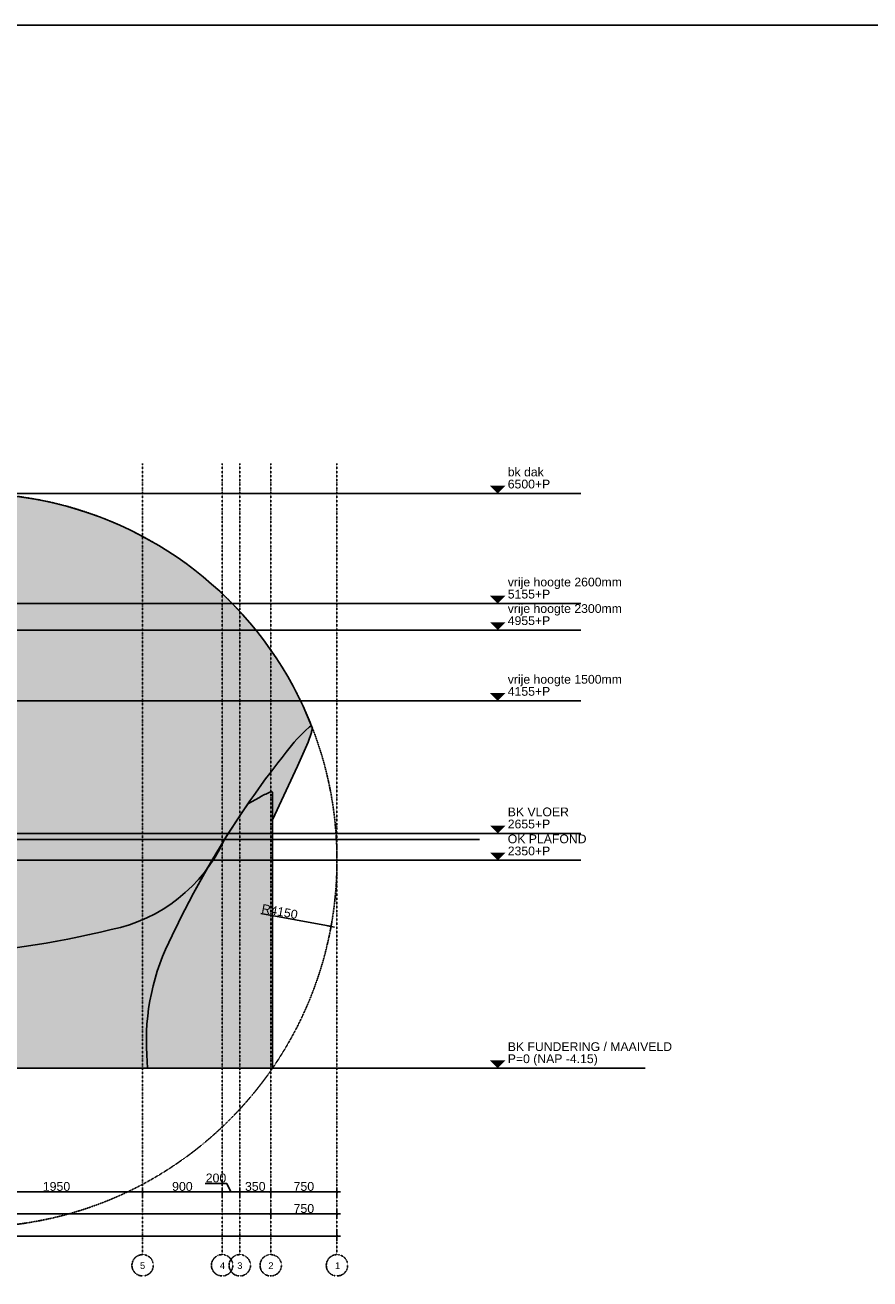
# Model space of a CAD drawing. Header units: metres. Extents: x 135527 to 1530300, y -118103 to -69281.
# Tile 65 of 88: x 190724 to 200288, y -84720 to -70538. Entities that reach past the tile are written whole.
import ezdxf
from ezdxf.enums import TextEntityAlignment as Align

# ---------------------------------------------------------------- set-up
doc = ezdxf.new("R2010")
doc.units = ezdxf.units.M
doc.header["$LTSCALE"] = 0.1
doc.header["$PDMODE"] = 35
for name, pattern in [('DASHDOT', [1, 0.5, -0.25, 0, -0.25]), ('DASHDOT2', [12.7, 6.35, -3.175, 0, -3.175]), ('HIDDEN', [0.375, 0.25, -0.125]), ('HIDDEN2', [4.762499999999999, 3.175, -1.5875])]:
    doc.linetypes.add(name, pattern=pattern)
doc.layers.get('DEFPOINTS').update_dxf_attribs({"color": 6})
for name, color, linetype in [('_01-STRAMIENEN', 8, 'DASHDOT2'), ('_02-SECTION', 2, 'Continuous'), ('_02-section-thick', 3, 'Continuous'), ('_02Buitenwanden', 2, 'Continuous'), ('_02Constructie', 2, 'Continuous'), ('_03-PROJECTION', 1, 'Continuous'), ('_04-HIDDEN', 7, 'HIDDEN2'), ('_06-DIMENSIONS', 7, 'Continuous'), ('_07-SYMBOLS', 8, 'Continuous'), ('_11-BLOCKS', 7, 'Continuous')]:
    doc.layers.add(name, color=color, linetype=linetype)
doc.layers.add('_01Hulplijnen', color=6, linetype='Continuous', plot=False)
for name, color, linetype, true_color in [('_09_afdruiprand', 7, 'Continuous', 0xd49d1c), ('_09_hatch_kleur', 7, 'Continuous', 0x87ded1), ('_09_hatch_zand_donker', 7, 'Continuous', 0xf2d89c), ('_09_hatch_zand_licht', 7, 'Continuous', 0xf4e799)]:
    doc.layers.add(name, color=color, linetype=linetype, true_color=true_color)
doc.styles.add('NIOstandard', font='arial.ttf')
doc.dimstyles.new('NIO-50-KLEIN', dxfattribs={"dimtxt": 100, "dimasz": 10, "dimexe": 2, "dimexo": 5, "dimgap": 10, "dimtad": 1, "dimdec": 0, "dimzin": 0, "dimdsep": 46, "dimtxsty": 'NIOstandard', "dimblk1": 'MAATSTR', "dimblk2": 'MAATSTR', "dimsah": 1, "dimcen": 0, "dimdle": 1.5, "dimse1": 1, "dimse2": 1, "dimclrd": 7, "dimclre": 256, "dimclrt": 256, "dimazin": 0, "dimtfac": 1, "dimtdec": 0, "dimtofl": 0, "dimtmove": 1, "dimatfit": 2, "dimldrblk": 'MAATSTR', "dimfxl": 1, "dimtvp": 1, "dimtolj": 1, "dimtzin": 0, "dimarcsym": 0})

# ---------------------------------------------------------------- blocks, each defined once
blk = doc.blocks.new('refpoint')
at = {"layer": '_01Hulplijnen'}
for p, q in [((1.746229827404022e-10, 307.3132274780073), (-1.746229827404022e-10, -307.3132274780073)), ((307.3132274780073, -1.455191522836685e-10), (-307.3132274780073, 1.455191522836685e-10))]:
    blk.add_line(p, q, dxfattribs=at)
blk.add_circle((0, 0), 307.3132274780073, dxfattribs=at)
blk = doc.blocks.new('MAATSTR')
at = {"linetype": 'Continuous'}
for p, q in [((-4.166666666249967, 0), (4.166666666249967, 0)), ((0, 4.999999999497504), (0, -4.999999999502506))]:
    blk.add_line(p, q, dxfattribs=at)
at = {"linetype": 'Continuous', "const_width": 1.5}
blk.add_lwpolyline([(-0.75, 0, 1), (0.75, 0, 1)], format="xyb", close=True, dxfattribs=at)
blk = doc.blocks.new('*D253')
at = {"layer": '_06-DIMENSIONS', "color": 7, "lineweight": -2, "transparency": 16777216}
blk.add_line((3286.885496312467, 2113.923058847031), (4072.169058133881, 1969.995520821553), dxfattribs=at)
at = {"layer": 'DEFPOINTS', "color": 0, "transparency": 16777216}
for p in [(9.91214781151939e-05, 2716.346624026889), (4082.005215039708, 1968.192740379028)]:
    blk.add_point(p, dxfattribs=at)
at = {"layer": '_06-DIMENSIONS', "color": 7, "lineweight": -2, "transparency": 16777216, "xscale": 10, "yscale": 10, "zscale": 10, "rotation": 349.6140444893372}
blk.add_blockref('MAATSTR', (4082.005215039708, 1968.192740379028), dxfattribs=at)
at = {"layer": '_06-DIMENSIONS', "transparency": 16777216, "insert": (3501.499892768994, 2136.662666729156), "char_height": 100, "attachment_point": 5, "rotation": 349.6140444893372, "style": 'NIOstandard'}
blk.add_mtext('\\A1;R4150', dxfattribs=at)
blk = doc.blocks.new('*D254')
at = {"layer": '_06-DIMENSIONS', "color": 7, "lineweight": -2, "transparency": 16777216}
blk.add_line((-4140.000000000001, -1283.653375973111), (-3409.999906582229, -1283.653375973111), dxfattribs=at)
at = {"layer": 'DEFPOINTS', "color": 0, "transparency": 16777216}
for p in [(-4150, 7203.805705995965), (-3399.999906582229, 7203.805695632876), (-3399.999906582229, -1283.653375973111)]:
    blk.add_point(p, dxfattribs=at)
at = {"layer": '_06-DIMENSIONS', "color": 7, "lineweight": -2, "transparency": 16777216, "xscale": 10, "yscale": 10, "zscale": 10, "rotation": 180}
blk.add_blockref('MAATSTR', (-4150.000000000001, -1283.653375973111), dxfattribs=at)
at = {"layer": '_06-DIMENSIONS', "color": 7, "lineweight": -2, "transparency": 16777216, "xscale": 10, "yscale": 10, "zscale": 10}
blk.add_blockref('MAATSTR', (-3399.999906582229, -1283.653375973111), dxfattribs=at)
at = {"layer": '_06-DIMENSIONS', "transparency": 16777216, "insert": (-3774.999953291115, -1222.596077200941), "char_height": 100, "attachment_point": 5, "style": 'NIOstandard'}
blk.add_mtext('\\A1;750', dxfattribs=at)
blk = doc.blocks.new('*D255')
at = {"layer": '_06-DIMENSIONS', "color": 7, "lineweight": -2, "transparency": 16777216}
blk.add_line((-3389.999906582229, -1283.653375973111), (3389.999974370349, -1283.653375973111), dxfattribs=at)
at = {"layer": 'DEFPOINTS', "color": 0, "transparency": 16777216}
for p in [(-3399.999906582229, 7203.805695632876), (3399.999974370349, -1283.653375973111), (3399.999974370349, -1321.423686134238)]:
    blk.add_point(p, dxfattribs=at)
at = {"layer": '_06-DIMENSIONS', "color": 7, "lineweight": -2, "transparency": 16777216, "xscale": 10, "yscale": 10, "zscale": 10, "rotation": 180}
blk.add_blockref('MAATSTR', (-3399.999906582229, -1283.653375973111), dxfattribs=at)
at = {"layer": '_06-DIMENSIONS', "color": 7, "lineweight": -2, "transparency": 16777216, "xscale": 10, "yscale": 10, "zscale": 10}
blk.add_blockref('MAATSTR', (3399.999974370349, -1283.653375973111), dxfattribs=at)
at = {"layer": '_06-DIMENSIONS', "transparency": 16777216, "insert": (3.389405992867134e-05, -1222.596077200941), "char_height": 100, "attachment_point": 5, "style": 'NIOstandard'}
blk.add_mtext('\\A1;6800', dxfattribs=at)
blk = doc.blocks.new('*D256')
at = {"layer": '_06-DIMENSIONS', "color": 7, "lineweight": -2, "transparency": 16777216}
blk.add_line((3409.999974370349, -1283.653375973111), (4140, -1283.653375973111), dxfattribs=at)
at = {"layer": 'DEFPOINTS', "color": 0, "transparency": 16777216}
for p in [(3399.999974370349, -1321.423686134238), (4150, -1283.653375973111), (4150, -1321.423686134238)]:
    blk.add_point(p, dxfattribs=at)
at = {"layer": '_06-DIMENSIONS', "color": 7, "lineweight": -2, "transparency": 16777216, "xscale": 10, "yscale": 10, "zscale": 10, "rotation": 180}
blk.add_blockref('MAATSTR', (3399.999974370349, -1283.653375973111), dxfattribs=at)
at = {"layer": '_06-DIMENSIONS', "color": 7, "lineweight": -2, "transparency": 16777216, "xscale": 10, "yscale": 10, "zscale": 10}
blk.add_blockref('MAATSTR', (4150, -1283.653375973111), dxfattribs=at)
at = {"layer": '_06-DIMENSIONS', "transparency": 16777216, "insert": (3774.999987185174, -1222.596077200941), "char_height": 100, "attachment_point": 5, "style": 'NIOstandard'}
blk.add_mtext('\\A1;750', dxfattribs=at)
blk = doc.blocks.new('*D257')
at = {"layer": '_06-DIMENSIONS', "color": 7, "lineweight": -2, "transparency": 16777216}
blk.add_line((-4140, -1033.653375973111), (-3410.000023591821, -1033.653375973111), dxfattribs=at)
at = {"layer": 'DEFPOINTS', "color": 0, "transparency": 16777216}
for p in [(-3400.000023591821, -1033.653375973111), (-3400.000023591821, -1539.896015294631), (-4150, -1743.344087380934)]:
    blk.add_point(p, dxfattribs=at)
at = {"layer": '_06-DIMENSIONS', "color": 7, "lineweight": -2, "transparency": 16777216, "xscale": 10, "yscale": 10, "zscale": 10, "rotation": 180}
blk.add_blockref('MAATSTR', (-4150, -1033.653375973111), dxfattribs=at)
at = {"layer": '_06-DIMENSIONS', "color": 7, "lineweight": -2, "transparency": 16777216, "xscale": 10, "yscale": 10, "zscale": 10}
blk.add_blockref('MAATSTR', (-3400.000023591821, -1033.653375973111), dxfattribs=at)
at = {"layer": '_06-DIMENSIONS', "transparency": 16777216, "insert": (-3775.000011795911, -972.5960772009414), "char_height": 100, "attachment_point": 5, "style": 'NIOstandard'}
blk.add_mtext('\\A1;750', dxfattribs=at)
blk = doc.blocks.new('*D258')
at = {"layer": '_06-DIMENSIONS', "color": 7, "lineweight": -2, "transparency": 16777216}
for p, q in [((-3329.312853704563, -960.9610050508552), (-3569.844913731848, -960.9610050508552)), ((-3225.000069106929, -1033.653375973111), (-3329.312853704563, -960.9610050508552)), ((-3390.000023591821, -1033.653375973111), (-3060.000114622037, -1033.653375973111))]:
    blk.add_line(p, q, dxfattribs=at)
at = {"layer": 'DEFPOINTS', "color": 0, "transparency": 16777216}
for p in [(-3050.000114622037, -1033.653375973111), (-3050.000114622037, -1283.653375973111), (-3400.000023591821, -1539.896015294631)]:
    blk.add_point(p, dxfattribs=at)
at = {"layer": '_06-DIMENSIONS', "color": 7, "lineweight": -2, "transparency": 16777216, "xscale": 10, "yscale": 10, "zscale": 10, "rotation": 180}
blk.add_blockref('MAATSTR', (-3400.000023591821, -1033.653375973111), dxfattribs=at)
at = {"layer": '_06-DIMENSIONS', "color": 7, "lineweight": -2, "transparency": 16777216, "xscale": 10, "yscale": 10, "zscale": 10}
blk.add_blockref('MAATSTR', (-3050.000114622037, -1033.653375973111), dxfattribs=at)
at = {"layer": '_06-DIMENSIONS', "transparency": 16777216, "insert": (-3449.578883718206, -899.8695998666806), "char_height": 100, "attachment_point": 5, "style": 'NIOstandard'}
blk.add_mtext('\\A1;350', dxfattribs=at)
blk = doc.blocks.new('*D244')
at = {"layer": '_06-DIMENSIONS', "color": 7, "lineweight": -2, "transparency": 16777216}
blk.add_line((-1940, -1033.653375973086), (-9.99996610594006, -1033.653375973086), dxfattribs=at)
at = {"layer": 'DEFPOINTS', "color": 0, "transparency": 16777216}
for p in [(3.389405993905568e-05, -1033.653375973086), (3.389405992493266e-05, -1264.299855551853), (-1950, -1283.653375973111)]:
    blk.add_point(p, dxfattribs=at)
at = {"layer": '_06-DIMENSIONS', "color": 7, "lineweight": -2, "transparency": 16777216, "xscale": 10, "yscale": 10, "zscale": 10, "rotation": 180}
blk.add_blockref('MAATSTR', (-1950, -1033.653375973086), dxfattribs=at)
at = {"layer": '_06-DIMENSIONS', "color": 7, "lineweight": -2, "transparency": 16777216, "xscale": 10, "yscale": 10, "zscale": 10}
blk.add_blockref('MAATSTR', (3.389405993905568e-05, -1033.653375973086), dxfattribs=at)
at = {"layer": '_06-DIMENSIONS', "transparency": 16777216, "insert": (-974.9999830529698, -972.5960772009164), "char_height": 100, "attachment_point": 5, "style": 'NIOstandard'}
blk.add_mtext('\\A1;1950', dxfattribs=at)
blk = doc.blocks.new('*D245')
at = {"layer": '_06-DIMENSIONS', "color": 7, "lineweight": -2, "transparency": 16777216}
blk.add_line((10.00003389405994, -1033.653375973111), (1940, -1033.653375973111), dxfattribs=at)
at = {"layer": 'DEFPOINTS', "color": 0, "transparency": 16777216}
for p in [(1950, -1033.653375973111), (3.389405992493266e-05, -1264.299855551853), (1950, -1283.653375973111)]:
    blk.add_point(p, dxfattribs=at)
at = {"layer": '_06-DIMENSIONS', "color": 7, "lineweight": -2, "transparency": 16777216, "xscale": 10, "yscale": 10, "zscale": 10, "rotation": 180}
blk.add_blockref('MAATSTR', (3.389405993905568e-05, -1033.653375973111), dxfattribs=at)
at = {"layer": '_06-DIMENSIONS', "color": 7, "lineweight": -2, "transparency": 16777216, "xscale": 10, "yscale": 10, "zscale": 10}
blk.add_blockref('MAATSTR', (1950, -1033.653375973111), dxfattribs=at)
at = {"layer": '_06-DIMENSIONS', "transparency": 16777216, "insert": (975.0000169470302, -972.5960772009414), "char_height": 100, "attachment_point": 5, "style": 'NIOstandard'}
blk.add_mtext('\\A1;1950', dxfattribs=at)
blk = doc.blocks.new('*D247')
at = {"layer": '_06-DIMENSIONS', "color": 7, "lineweight": -2, "transparency": 16777216}
blk.add_line((3060, -1033.653375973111), (3389.999974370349, -1033.653375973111), dxfattribs=at)
at = {"layer": 'DEFPOINTS', "color": 0, "transparency": 16777216}
for p in [(3399.999974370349, -1033.653375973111), (3399.999974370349, -1276.153375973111), (3050, -1283.653375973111)]:
    blk.add_point(p, dxfattribs=at)
at = {"layer": '_06-DIMENSIONS', "color": 7, "lineweight": -2, "transparency": 16777216, "xscale": 10, "yscale": 10, "zscale": 10, "rotation": 180}
blk.add_blockref('MAATSTR', (3050, -1033.653375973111), dxfattribs=at)
at = {"layer": '_06-DIMENSIONS', "color": 7, "lineweight": -2, "transparency": 16777216, "xscale": 10, "yscale": 10, "zscale": 10}
blk.add_blockref('MAATSTR', (3399.999974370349, -1033.653375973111), dxfattribs=at)
at = {"layer": '_06-DIMENSIONS', "transparency": 16777216, "insert": (3224.999987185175, -972.5619707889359), "char_height": 100, "attachment_point": 5, "style": 'NIOstandard'}
blk.add_mtext('\\A1;350', dxfattribs=at)
blk = doc.blocks.new('*D248')
at = {"layer": '_06-DIMENSIONS', "color": 7, "lineweight": -2, "transparency": 16777216}
blk.add_line((3409.999974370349, -1033.653375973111), (4140, -1033.653375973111), dxfattribs=at)
at = {"layer": 'DEFPOINTS', "color": 0, "transparency": 16777216}
for p in [(4150, -1033.653375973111), (3399.999974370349, -1214.299855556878), (4150, -1214.299855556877)]:
    blk.add_point(p, dxfattribs=at)
at = {"layer": '_06-DIMENSIONS', "color": 7, "lineweight": -2, "transparency": 16777216, "xscale": 10, "yscale": 10, "zscale": 10, "rotation": 180}
blk.add_blockref('MAATSTR', (3399.999974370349, -1033.653375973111), dxfattribs=at)
at = {"layer": '_06-DIMENSIONS', "color": 7, "lineweight": -2, "transparency": 16777216, "xscale": 10, "yscale": 10, "zscale": 10}
blk.add_blockref('MAATSTR', (4150, -1033.653375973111), dxfattribs=at)
at = {"layer": '_06-DIMENSIONS', "transparency": 16777216, "insert": (3774.999987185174, -972.5960772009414), "char_height": 100, "attachment_point": 5, "style": 'NIOstandard'}
blk.add_mtext('\\A1;750', dxfattribs=at)
blk = doc.blocks.new('as')
at = {"layer": '_01-STRAMIENEN', "ltscale": 0.4}
blk.add_circle((0, 1208.56689530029), 1208.566895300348, dxfattribs=at)
at = {"layer": '_01-STRAMIENEN', "ltscale": 0.4, "style": 'NIOstandard'}
blk.add_attdef('R01', text='', height=749.9999999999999, dxfattribs=at).set_placement((0, 800.6258822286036), align=Align.CENTER)
blk = doc.blocks.new('*D249')
at = {"layer": '_06-DIMENSIONS', "color": 7, "lineweight": -2, "transparency": 16777216}
blk.add_line((1960, -1033.653375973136), (2840.000000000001, -1033.653375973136), dxfattribs=at)
at = {"layer": 'DEFPOINTS', "color": 0, "transparency": 16777216}
for p in [(2850.000000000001, -1033.653375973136), (1950, -1283.653375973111), (2850.000000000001, -1283.653375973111)]:
    blk.add_point(p, dxfattribs=at)
at = {"layer": '_06-DIMENSIONS', "color": 7, "lineweight": -2, "transparency": 16777216, "xscale": 10, "yscale": 10, "zscale": 10, "rotation": 180}
blk.add_blockref('MAATSTR', (1950, -1033.653375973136), dxfattribs=at)
at = {"layer": '_06-DIMENSIONS', "color": 7, "lineweight": -2, "transparency": 16777216, "xscale": 10, "yscale": 10, "zscale": 10}
blk.add_blockref('MAATSTR', (2850.000000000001, -1033.653375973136), dxfattribs=at)
at = {"layer": '_06-DIMENSIONS', "transparency": 16777216, "insert": (2400.000000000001, -972.5960772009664), "char_height": 100, "attachment_point": 5, "style": 'NIOstandard'}
blk.add_mtext('\\A1;900', dxfattribs=at)
blk = doc.blocks.new('*D250')
at = {"layer": '_06-DIMENSIONS', "color": 7, "lineweight": -2, "transparency": 16777216}
for p, q in [((2901.672233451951, -938.2595543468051), (2659.366640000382, -938.2595543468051)), ((2950.000000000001, -1033.653375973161), (2901.672233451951, -938.2595543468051)), ((2860.000000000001, -1033.653375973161), (3040, -1033.653375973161))]:
    blk.add_line(p, q, dxfattribs=at)
at = {"layer": 'DEFPOINTS', "color": 0, "transparency": 16777216}
for p in [(3050, -1033.653375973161), (2850.000000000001, -1283.653375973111), (3050, -1283.653375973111)]:
    blk.add_point(p, dxfattribs=at)
at = {"layer": '_06-DIMENSIONS', "color": 7, "lineweight": -2, "transparency": 16777216, "xscale": 10, "yscale": 10, "zscale": 10, "rotation": 180}
blk.add_blockref('MAATSTR', (2850.000000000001, -1033.653375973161), dxfattribs=at)
at = {"layer": '_06-DIMENSIONS', "color": 7, "lineweight": -2, "transparency": 16777216, "xscale": 10, "yscale": 10, "zscale": 10}
blk.add_blockref('MAATSTR', (3050, -1033.653375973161), dxfattribs=at)
at = {"layer": '_06-DIMENSIONS', "transparency": 16777216, "insert": (2780.519436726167, -877.202255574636), "char_height": 100, "attachment_point": 5, "style": 'NIOstandard'}
blk.add_mtext('\\A1;200', dxfattribs=at)
blk = doc.blocks.new('*D251')
at = {"layer": '_06-DIMENSIONS', "color": 7, "lineweight": -2, "transparency": 16777216}
blk.add_line((-3040.000114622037, -1033.653375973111), (-1960, -1033.653375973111), dxfattribs=at)
at = {"layer": 'DEFPOINTS', "color": 0, "transparency": 16777216}
for p in [(-1950, -1033.653375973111), (-3050.000114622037, -1283.653375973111), (-1950, -1283.653375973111)]:
    blk.add_point(p, dxfattribs=at)
at = {"layer": '_06-DIMENSIONS', "color": 7, "lineweight": -2, "transparency": 16777216, "xscale": 10, "yscale": 10, "zscale": 10, "rotation": 180}
blk.add_blockref('MAATSTR', (-3050.000114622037, -1033.653375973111), dxfattribs=at)
at = {"layer": '_06-DIMENSIONS', "color": 7, "lineweight": -2, "transparency": 16777216, "xscale": 10, "yscale": 10, "zscale": 10}
blk.add_blockref('MAATSTR', (-1950, -1033.653375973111), dxfattribs=at)
at = {"layer": '_06-DIMENSIONS', "transparency": 16777216, "insert": (-2500.000057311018, -972.5960772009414), "char_height": 100, "attachment_point": 5, "style": 'NIOstandard'}
blk.add_mtext('\\A1;1100', dxfattribs=at)
blk = doc.blocks.new('*D252')
at = {"layer": '_06-DIMENSIONS', "color": 7, "lineweight": -2, "transparency": 16777216}
blk.add_line((-4140, -1533.653375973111), (4140, -1533.653375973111), dxfattribs=at)
at = {"layer": 'DEFPOINTS', "color": 0, "transparency": 16777216}
for p in [(-4150, 366.3466240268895), (4150, 366.3466240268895), (4150, -1533.653375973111)]:
    blk.add_point(p, dxfattribs=at)
at = {"layer": '_06-DIMENSIONS', "color": 7, "lineweight": -2, "transparency": 16777216, "xscale": 10, "yscale": 10, "zscale": 10, "rotation": 180}
blk.add_blockref('MAATSTR', (-4150, -1533.653375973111), dxfattribs=at)
at = {"layer": '_06-DIMENSIONS', "color": 7, "lineweight": -2, "transparency": 16777216, "xscale": 10, "yscale": 10, "zscale": 10}
blk.add_blockref('MAATSTR', (4150, -1533.653375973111), dxfattribs=at)
at = {"layer": '_06-DIMENSIONS', "transparency": 16777216, "insert": (3.740769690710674e-15, -1472.561970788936), "char_height": 100, "attachment_point": 5, "style": 'NIOstandard'}
blk.add_mtext('\\A1;8300', dxfattribs=at)
blk = doc.blocks.new('Peil02')
at = {"layer": '_07-SYMBOLS', "ltscale": 0.4}
blk.add_hatch(color=256, dxfattribs=at).paths.add_polyline_path([(292.50619955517, -86.76138475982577), (118.0125827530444, -86.76138428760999), (205.2593913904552, 0)])
blk.add_line((0, 0), (1145.590839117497, 4.72191800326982e-07), dxfattribs=at)
at = {"layer": '_07-SYMBOLS', "ltscale": 0.4, "style": 'NIOstandard'}
for tag, p in [('$PEIL2', (318.699548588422, -153.9912498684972)), ('$PUNT', (318.6995503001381, -292.2147726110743))]:
    blk.add_attdef(tag, p, '', height=99.02480320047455, dxfattribs=at)
blk = doc.blocks.new('*U397')
at = {"layer": '_01-STRAMIENEN', "color": 253, "linetype": 'HIDDEN', "ltscale": 40}
for points in [[(-9973.606915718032, 6500), (1244.49792445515, 6500)], [(-9973.60691571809, 5255), (1244.497924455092, 5255)], [(-9973.60691571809, 4955), (1244.497924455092, 4955)], [(-9973.606915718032, 4155), (1244.49792445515, 4155)], [(-9973.60691571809, 2655), (1244.497924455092, 2655)], [(-9973.606915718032, 2350), (1244.49792445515, 2350)], [(-9973.606915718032, 0), (1244.49792445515, 0)]]:
    blk.add_lwpolyline(points, dxfattribs=at)
at = {"layer": '_01Hulplijnen', "ltscale": 40}
blk.add_lwpolyline([(-9973.606915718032, 2585), (1244.49792445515, 2585)], dxfattribs=at)
at = {"layer": '_06-DIMENSIONS', "ltscale": 0.4}
ref = blk.add_blockref('Peil02', (1244.49792445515, 6500), dxfattribs=dict(at, xscale=-1, rotation=179.999999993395))
ref.add_attrib('$PUNT', 'bk dak', (1563.197474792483, 6693.122421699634), dxfattribs={"layer": '_07-SYMBOLS', "ltscale": 0.4, "height": 99.02480318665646, "rotation": 359.9999999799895, "style": 'NIOstandard'})
ref.add_attrib('$PEIL2', '6500+P', (1563.197473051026, 6556.249851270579), dxfattribs={"layer": '_07-SYMBOLS', "ltscale": 0.4, "height": 99.02480318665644, "rotation": 359.9999999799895, "style": 'NIOstandard'})
ref = blk.add_blockref('Peil02', (1244.497924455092, 5255), dxfattribs=dict(at, xscale=-1, rotation=179.999999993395))
ref.add_attrib('$PUNT', 'vrije hoogte 2600mm', (1563.197474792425, 5448.122421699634), dxfattribs={"layer": '_07-SYMBOLS', "ltscale": 0.4, "height": 99.02480318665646, "rotation": 359.9999999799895, "style": 'NIOstandard'})
ref.add_attrib('$PEIL2', '5155+P', (1563.197473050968, 5311.249851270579), dxfattribs={"layer": '_07-SYMBOLS', "ltscale": 0.4, "height": 99.02480318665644, "rotation": 359.9999999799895, "style": 'NIOstandard'})
ref = blk.add_blockref('Peil02', (1244.497924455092, 4955), dxfattribs=dict(at, xscale=-1, rotation=179.999999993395))
ref.add_attrib('$PUNT', 'vrije hoogte 2300mm', (1563.197474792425, 5148.122421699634), dxfattribs={"layer": '_07-SYMBOLS', "ltscale": 0.4, "height": 99.02480318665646, "rotation": 359.9999999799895, "style": 'NIOstandard'})
ref.add_attrib('$PEIL2', '4955+P', (1563.197473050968, 5011.249851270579), dxfattribs={"layer": '_07-SYMBOLS', "ltscale": 0.4, "height": 99.02480318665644, "rotation": 359.9999999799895, "style": 'NIOstandard'})
ref = blk.add_blockref('Peil02', (1244.497924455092, 4155), dxfattribs=dict(at, xscale=-1, rotation=179.999999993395))
ref.add_attrib('$PUNT', 'vrije hoogte 1500mm', (1563.197474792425, 4348.122421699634), dxfattribs={"layer": '_07-SYMBOLS', "ltscale": 0.4, "height": 99.02480318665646, "rotation": 359.9999999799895, "style": 'NIOstandard'})
ref.add_attrib('$PEIL2', '4155+P', (1563.197473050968, 4211.249851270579), dxfattribs={"layer": '_07-SYMBOLS', "ltscale": 0.4, "height": 99.02480318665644, "rotation": 359.9999999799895, "style": 'NIOstandard'})
ref = blk.add_blockref('Peil02', (1244.497924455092, 2655), dxfattribs=dict(at, xscale=-1, rotation=179.999999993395))
ref.add_attrib('$PUNT', 'BK VLOER', (1563.197474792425, 2848.122421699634), dxfattribs={"layer": '_07-SYMBOLS', "ltscale": 0.4, "height": 99.02480318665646, "rotation": 359.9999999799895, "style": 'NIOstandard'})
ref.add_attrib('$PEIL2', '2655+P', (1563.197473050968, 2711.249851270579), dxfattribs={"layer": '_07-SYMBOLS', "ltscale": 0.4, "height": 99.02480318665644, "rotation": 359.9999999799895, "style": 'NIOstandard'})
ref = blk.add_blockref('Peil02', (1244.49792445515, 2350), dxfattribs=dict(at, xscale=-1, rotation=179.999999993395))
ref.add_attrib('$PUNT', 'OK PLAFOND', (1563.197474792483, 2543.122421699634), dxfattribs={"layer": '_07-SYMBOLS', "ltscale": 0.4, "height": 99.02480318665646, "rotation": 359.9999999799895, "style": 'NIOstandard'})
ref.add_attrib('$PEIL2', '2350+P', (1563.197473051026, 2406.249851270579), dxfattribs={"layer": '_07-SYMBOLS', "ltscale": 0.4, "height": 99.02480318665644, "rotation": 359.9999999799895, "style": 'NIOstandard'})
ref = blk.add_blockref('Peil02', (1244.49792445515, 0), dxfattribs=dict(at, xscale=-1, rotation=179.999999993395))
ref.add_attrib('$PUNT', 'BK FUNDERING / MAAIVELD', (1563.197474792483, 193.1224216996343), dxfattribs={"layer": '_07-SYMBOLS', "ltscale": 0.4, "height": 99.02480318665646, "rotation": 359.9999999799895, "style": 'NIOstandard'})
ref.add_attrib('$PEIL2', 'P=0 (NAP -4.15)', (1563.197473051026, 56.2498512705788), dxfattribs={"layer": '_07-SYMBOLS', "ltscale": 0.4, "height": 99.02480318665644, "rotation": 359.9999999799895, "style": 'NIOstandard'})
blk = doc.blocks.new('*U243')
at = {"layer": '_01-STRAMIENEN', "linetype": 'DASHDOT', "ltscale": 40}
for points in [[(-4150, 7203.805705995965), (-4150, -1743.344087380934)], [(-3399.999906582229, 7203.805705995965), (-3400.000030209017, -1743.344087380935)], [(-3050, 7203.805705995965), (-3050.000120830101, -1743.34408738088)], [(-1950, 7203.805705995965), (-1950, -1743.344087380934)], [(0, 7203.805705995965), (0, -1743.344087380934)], [(1950, 7203.805705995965), (1950, -1743.344087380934)], [(2850.000000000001, 7203.805705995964), (2850.000000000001, -1743.344087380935)], [(3050, 7203.805705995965), (3050, -1743.344087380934)], [(3399.999974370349, 7203.805705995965), (3399.999974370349, -1743.344087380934)], [(4150, 7203.805705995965), (4150, -1743.344087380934)]]:
    blk.add_lwpolyline(points, dxfattribs=at)
at = {"layer": '_04-HIDDEN', "color": 252, "ltscale": 10}
blk.add_circle((9.912147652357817e-05, 2716.34662402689), 4150, dxfattribs=at)
at = {"layer": 'DEFPOINTS'}
blk.add_line((-4972.637230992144, 366.3466240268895), (4972.637230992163, 366.3466240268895), dxfattribs=at)
at = {"layer": '_04-HIDDEN', "color": 252, "ltscale": 10, "xscale": -0.5, "yscale": 0.5}
blk.add_blockref('refpoint', (9.912147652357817e-05, 2716.34662402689), dxfattribs=at)
at = {"layer": '_11-BLOCKS'}
ref = blk.add_blockref('as', (-4150, -1985.057466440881), dxfattribs=dict(at, xscale=-0.1, yscale=0.1, zscale=0.1, rotation=359.9999419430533))
ref.add_attrib('R01', '10', dxfattribs={"ltscale": 0.4, "height": 74.99999999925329, "rotation": 359.9999419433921, "style": 'NIOstandard'}).set_placement((-4156.394871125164, -1904.994871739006), align=Align.CENTER)
ref = blk.add_blockref('as', (-3400.000152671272, -1985.057469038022), dxfattribs=dict(at, xscale=-0.1, yscale=0.1, zscale=0.1, rotation=359.9999419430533))
ref.add_attrib('R01', '9', dxfattribs={"ltscale": 0.4, "height": 74.99999999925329, "rotation": 359.9999419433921, "style": 'NIOstandard'}).set_placement((-3399.744273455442, -1904.994881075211), align=Align.CENTER)
ref = blk.add_blockref('as', (-3050.000243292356, -1985.057468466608), dxfattribs=dict(at, xscale=-0.1, yscale=0.1, zscale=0.1, rotation=359.9999419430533))
ref.add_attrib('R01', '8', dxfattribs={"ltscale": 0.4, "height": 74.99999999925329, "rotation": 359.9999419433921, "style": 'NIOstandard'}).set_placement((-3049.64204484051, -1904.994880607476), align=Align.CENTER)
ref = blk.add_blockref('as', (-1950.000122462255, -1985.057466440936), dxfattribs=dict(at, xscale=-0.1, yscale=0.1, zscale=0.1, rotation=359.9999419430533))
ref.add_attrib('R01', '7', dxfattribs={"ltscale": 0.4, "height": 74.99999999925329, "rotation": 359.9999419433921, "style": 'NIOstandard'}).set_placement((-1950.204679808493, -1904.994878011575), align=Align.CENTER)
ref = blk.add_blockref('as', (0, -1985.057466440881), dxfattribs=dict(at, xscale=-0.1, yscale=0.1, zscale=0.1, rotation=359.9999419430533))
ref.add_attrib('R01', '6', dxfattribs={"ltscale": 0.4, "height": 74.99999999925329, "rotation": 359.9999419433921, "style": 'NIOstandard'}).set_placement((0.869794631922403, -1904.994879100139), align=Align.CENTER)
ref = blk.add_blockref('as', (1949.999877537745, -1985.057466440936), dxfattribs=dict(at, xscale=-0.1, yscale=0.1, zscale=0.1, rotation=359.9999419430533))
ref.add_attrib('R01', '5', dxfattribs={"ltscale": 0.4, "height": 74.99999999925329, "rotation": 359.9999419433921, "style": 'NIOstandard'}).set_placement((1949.846479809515, -1904.994878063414), align=Align.CENTER)
ref = blk.add_blockref('as', (2849.999877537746, -1985.057466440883), dxfattribs=dict(at, xscale=-0.1, yscale=0.1, zscale=0.1, rotation=359.9999419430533))
ref.add_attrib('R01', '4', dxfattribs={"ltscale": 0.4, "height": 74.99999999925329, "rotation": 359.9999419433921, "style": 'NIOstandard'}).set_placement((2853.734610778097, -1904.994882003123), align=Align.CENTER)
ref = blk.add_blockref('as', (3049.999877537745, -1985.057466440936), dxfattribs=dict(at, xscale=-0.1, yscale=0.1, zscale=0.1, rotation=359.9999419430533))
ref.add_attrib('R01', '3', dxfattribs={"ltscale": 0.4, "height": 74.99999999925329, "rotation": 359.9999419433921, "style": 'NIOstandard'}).set_placement((3050.358075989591, -1904.994878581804), align=Align.CENTER)
ref = blk.add_blockref('as', (3399.999851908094, -1985.057466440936), dxfattribs=dict(at, xscale=-0.1, yscale=0.1, zscale=0.1, rotation=359.9999419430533))
ref.add_attrib('R01', '2', dxfattribs={"ltscale": 0.4, "height": 74.99999999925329, "rotation": 359.9999419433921, "style": 'NIOstandard'}).set_placement((3402.455594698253, -1904.994880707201), align=Align.CENTER)
ref = blk.add_blockref('as', (4150, -1985.057466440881), dxfattribs=dict(at, xscale=-0.1, yscale=0.1, zscale=0.1, rotation=359.9999419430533))
ref.add_attrib('R01', '1', dxfattribs={"ltscale": 0.4, "height": 74.99999999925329, "rotation": 359.9999419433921, "style": 'NIOstandard'}).set_placement((4157.827502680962, -1904.994886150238), align=Align.CENTER)
at = {"layer": '_06-DIMENSIONS'}
for base, p1, p2, picture, middle in [((-3399.999906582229, -1283.653375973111), (-4150, 7203.805705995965), (-3399.999906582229, 7203.805695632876), '*D254', (-3774.999953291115, -1222.596077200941)), ((3399.999974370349, -1283.653375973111), (-3399.999906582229, 7203.805695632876), (3399.999974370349, -1321.423686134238), '*D255', (3.389405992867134e-05, -1222.596077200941)), ((4150, -1533.653375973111), (-4150, 366.3466240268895), (4150, 366.3466240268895), '*D252', (3.740769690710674e-15, -1472.561970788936)), ((-3400.000023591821, -1033.653375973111), (-4150, -1743.344087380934), (-3400.000023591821, -1539.896015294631), '*D257', (-3775.000011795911, -972.5960772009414)), ((-1950, -1033.653375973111), (-3050.000114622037, -1283.653375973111), (-1950, -1283.653375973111), '*D251', (-2500.000057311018, -972.5960772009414)), ((3.389405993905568e-05, -1033.653375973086), (-1950, -1283.653375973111), (3.389405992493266e-05, -1264.299855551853), '*D244', (-974.9999830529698, -972.5960772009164)), ((1950, -1033.653375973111), (3.389405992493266e-05, -1264.299855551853), (1950, -1283.653375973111), '*D245', (975.0000169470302, -972.5960772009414)), ((2850.000000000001, -1033.653375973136), (1950, -1283.653375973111), (2850.000000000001, -1283.653375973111), '*D249', (2400.000000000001, -972.5960772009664)), ((3399.999974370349, -1033.653375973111), (3050, -1283.653375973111), (3399.999974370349, -1276.153375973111), '*D247', (3224.999987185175, -972.5619707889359)), ((4150, -1033.653375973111), (3399.999974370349, -1214.299855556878), (4150, -1214.299855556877), '*D248', (3774.999987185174, -972.5960772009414))]:
    dim = blk.add_linear_dim(base=base, p1=p1, p2=p2, dimstyle='NIO-50-KLEIN', dxfattribs=at)
    dim.commit()
    dim.dimension.update_dxf_attribs({"geometry": picture, "text_midpoint": middle})
dim = blk.add_radius_dim(center=(9.91214781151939e-05, 2716.346624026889), mpoint=(4082.005215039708, 1968.192740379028), dimstyle='NIO-50-KLEIN', override={"dimfxlon": 1, "dimarcsym": 1}, dxfattribs=at)
dim.commit()
dim.dimension.update_dxf_attribs({"geometry": '*D253', "text_midpoint": (3490.492602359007, 2076.605749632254), "dimtype": 164})
for base, p1, p2, picture, middle in [((-3050.000114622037, -1033.653375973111), (-3400.000023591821, -1539.896015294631), (-3050.000114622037, -1283.653375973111), '*D258', (-3339.312853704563, -960.9610050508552)), ((3050, -1033.653375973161), (2850.000000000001, -1283.653375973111), (3050, -1283.653375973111), '*D250', (2891.672233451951, -938.2595543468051))]:
    dim = blk.add_linear_dim(base=base, p1=p1, p2=p2, dimstyle='NIO-50-KLEIN', dxfattribs=at)
    dim.commit()
    dim.dimension.update_dxf_attribs({"geometry": picture, "text_midpoint": middle, "dimtype": 160})
dim = blk.add_linear_dim(base=(4150, -1283.653375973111), p1=(3399.999974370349, -1321.423686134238), p2=(4150, -1321.423686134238), dimstyle='NIO-50-KLEIN', override={"dimfxlon": 1, "dimarcsym": 1}, dxfattribs=at)
dim.commit()
dim.dimension.update_dxf_attribs({"geometry": '*D256', "text_midpoint": (3774.999987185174, -1222.596077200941)})

msp = doc.modelspace()

# ---------------------------------------------------------------- hatches: boundary and pattern name
at = {"layer": '_02Constructie'}
h = msp.add_hatch(dxfattribs=at)
h.set_pattern_fill('AR-SAND', color=253, scale=5)
h.set_pattern_definition([(37.50000000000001, (-41930.95743907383, 2000), (-8.000156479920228, 244.7066186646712), [0, -193.04, 0, -215.9, 0, -206.375]), (7.499999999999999, (-41930.95743907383, 2000), (224.7616415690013, 358.4125502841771), [0, -104.14, 0, -173.99, 0, -66.67500000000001]), (327.5, (-42087.16743907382, 2000), (395.496185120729, 0.718592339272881), [0, -63.5, 0, -228.6, 0, -298.45]), (317.5, (-42087.16743907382, 2000), (381.7782262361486, 111.4646616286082), [0, -31.75, 0, -149.86, 0, -171.45])])
edge = h.paths.add_edge_path()
edge.add_arc((190104.8993690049, -79985.20569059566), 4150.000000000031, 21.34802247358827, 131.3771195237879)
edge.add_arc((182113.1954596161, -82437.90324522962), 7650.852001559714, 42.75481730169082, 46.685506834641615, ccw=False)
edge.add_arc((187335.4745048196, -77609.6638193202), 538.6024010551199, 18.012400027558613, 42.7548173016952, ccw=False)
edge.add_arc((187219.8543317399, -77647.25875716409), 660.1811976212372, -41.742147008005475, 18.012400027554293, ccw=False)
edge.add_arc((185082.3100435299, -75739.95383352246), 3524.951285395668, 301.2118657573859, 318.2578529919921, ccw=False)
edge.add_line((186908.9543972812, -78754.69295479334), (186012.1842245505, -79298.05014317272))
edge.add_arc((190104.8993690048, -79985.20569059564), 4149.999999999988, 170.4690908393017, 214.4901855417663)
edge.add_line((186684.3730937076, -82335.20569059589), (192111.1596028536, -82335.20569059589))
edge.add_line((192111.1596028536, -82335.20569059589), (192101.9174979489, -82185.69675026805))
edge.add_arc((194666.5491624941, -82027.16044579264), 2569.527064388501, 152.3420631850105, 183.5373178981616, ccw=False)
edge.add_arc((202007.1730624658, -85378.44667958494), 10636.08005918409, 141.5275361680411, 154.7081778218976, ccw=False)
edge.add_arc((195065.2352005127, -79771.61894480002), 1714.425202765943, 131.1740786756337, 143.893650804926, ccw=False)
edge.add_arc((193980.9841759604, -78548.1226904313), 80.37595345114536, 110.8366306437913, 123.56552010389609, ccw=False)
edge.add_arc((193959.9641774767, -78489.5631656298), 18.20798047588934, 55.97285965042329, 114.5669916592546, ccw=False)
at = {"layer": '_09_hatch_kleur'}
h = msp.add_hatch(color=256, dxfattribs=at)
h.dxf.hatch_style = 1
edge = h.paths.add_edge_path()
edge.add_line((193246.0197008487, -79347.82558391), (193377.8550020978, -79272.96404633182))
edge.add_arc((194021.8262671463, -80407.03300176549), 1304.151596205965, 113.8859458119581, 119.58970258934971, ccw=False)
edge.add_arc((193514.5245337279, -79261.48303610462), 51.29894223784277, 84.40151353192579, 113.88594581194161, ccw=False)
edge.add_arc((193519.057851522, -79215.23610542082), 4.830355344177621, 6.736879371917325, 84.40151353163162, ccw=False)
edge.add_line((193523.8548549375, -79214.66945651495), (193524.1433502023, -82335.20569059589))
edge.add_line((193524.1433502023, -82335.20569059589), (192111.1596028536, -82335.20569059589))
edge.add_line((192111.1596028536, -82335.20569059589), (192101.9174979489, -82185.69675026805))
edge.add_arc((194666.5491624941, -82027.16044579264), 2569.527064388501, 152.3420631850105, 183.5373178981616, ccw=False)
edge.add_arc((202007.1730624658, -85378.44667958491), 10636.08005918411, 145.4589469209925, 154.7081778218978, ccw=False)
at = {"layer": '_09_hatch_zand_donker'}
h = msp.add_hatch(color=256, dxfattribs=at)
h.dxf.hatch_style = 1
h.paths.add_polyline_path([(193806.3732537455, -78921.53055674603), (193927.2875056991, -78647.22487813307, 0.0164369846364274), (193958.5025215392, -78562.68740934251, 0.02766626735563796), (193971.4303679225, -78515.08650400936, 0.06151935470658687), (193973.7418380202, -78484.93492006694, 0.09750619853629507), (193970.1531001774, -78474.47289037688, 0.2168994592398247), (193955.2748440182, -78471.96939671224, 0.0651528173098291), (193936.5450983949, -78481.14909654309, 0.05555665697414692), (193680.1089257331, -78761.33236229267, 0.01715569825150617), (193246.0197008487, -79347.82558391), (193377.8550020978, -79272.96404633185, -0.02927211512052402), (193517.1803562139, -79210.78556117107, -0.499322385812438), (193523.8548549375, -79214.66945651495), (193523.8839225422, -79529.08194278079)])
at = {"layer": '_09_hatch_zand_licht'}
h = msp.add_hatch(color=41, dxfattribs=at)
h.dxf.hatch_style = 1
h.set_gradient(color1=(250, 237, 163), color2=(223, 195, 129), rotation=90.00000000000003, tint=1, name='INVCYLINDER')
edge = h.paths.add_edge_path()
edge.add_arc((190104.8993690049, -79985.20569059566), 4150.000000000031, 21.34802247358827, 131.3771195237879)
edge.add_arc((182113.1954596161, -82437.90324522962), 7650.852001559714, 42.75481730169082, 46.685506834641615, ccw=False)
edge.add_arc((187335.4745048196, -77609.6638193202), 538.6024010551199, 18.012400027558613, 42.7548173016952, ccw=False)
edge.add_arc((187219.8543317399, -77647.25875716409), 660.1811976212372, -41.742147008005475, 18.012400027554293, ccw=False)
edge.add_arc((185082.3100435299, -75739.95383352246), 3524.951285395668, 301.2118657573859, 318.2578529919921, ccw=False)
edge.add_line((186908.9543972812, -78754.69295479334), (186012.1842245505, -79298.05014317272))
edge.add_arc((190104.8993690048, -79985.20569059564), 4149.999999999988, 170.4690908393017, 214.4901855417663)
edge.add_line((186684.3730937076, -82335.20569059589), (192111.1596028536, -82335.20569059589))
edge.add_line((192111.1596028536, -82335.20569059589), (192101.9174979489, -82185.69675026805))
edge.add_arc((194666.5491624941, -82027.16044579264), 2569.527064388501, 152.3420631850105, 183.5373178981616, ccw=False)
edge.add_arc((202007.1730624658, -85378.44667958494), 10636.08005918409, 141.5275361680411, 154.7081778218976, ccw=False)
edge.add_arc((195065.2352005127, -79771.61894480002), 1714.425202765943, 131.1740786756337, 143.893650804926, ccw=False)
edge.add_arc((193980.9841759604, -78548.1226904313), 80.37595345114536, 110.8366306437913, 123.56552010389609, ccw=False)
edge.add_arc((193959.9641774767, -78489.5631656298), 18.20798047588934, 55.97285965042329, 114.5669916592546, ccw=False)

# ---------------------------------------------------------------- linework, layer by layer
at = {"layer": '_01Hulplijnen'}
for p, q in [((193691.000321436, -79168.87535900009), (193688.2544030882, -79174.73994972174)), ((193691.0003453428, -79168.87537018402), (193691.1413868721, -79168.5741477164)), ((193694.0738026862, -79162.3116628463), (193691.1413633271, -79168.57413669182))]:
    msp.add_line(p, q, dxfattribs=at)
msp.add_lwpolyline([(181160.4846729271, -70538.11959562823), (266768.4412364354, -70538.11959562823), (266768.4412364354, -99615.72287204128), (181160.4846729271, -99615.72287204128)], close=True, dxfattribs=at)
for points in [[(193970.1531001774, -78474.47289037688, 0.5207284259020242), (187361.698475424, -76871.14903448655, -0.01715255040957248), (187730.9516310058, -77244.02685580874, -0.1083805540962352), (187847.6797954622, -77443.11566814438, -0.266801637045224), (187712.4476306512, -78086.79380191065, -0.07451460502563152), (186908.9543972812, -78754.69295479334), (186012.1842245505, -79298.05014317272, 0.1944758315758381), (186684.3730937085, -82335.20569059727), (186684.3730937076, -82335.20569059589), (192111.1596028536, -82335.20569059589), (192101.9174979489, -82185.69675026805, -0.1369618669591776), (192390.6300157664, -80834.40675278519, -0.05757489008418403), (193680.1089257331, -78761.33236229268, -0.05555665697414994), (193936.5450983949, -78481.14909654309, -0.05559743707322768), (193952.394083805, -78473.00344839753, -0.2613852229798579), (193970.1531001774, -78474.47289037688)], [(193524.1433502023, -79528.5239902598), (193806.3732537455, -78921.53055674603), (193927.2875056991, -78647.22487813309, 0.01635632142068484), (193958.3629856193, -78563.10705874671, 0.02591048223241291), (193970.6720574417, -78518.57780599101, 0.05522568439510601), (193973.8708015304, -78491.60052017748, 0.1568180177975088), (193970.1531001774, -78474.47289037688, -28.05241219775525)], [(193246.0197008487, -79347.82558391), (193377.8550020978, -79272.96404633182, -0.02489247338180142), (193493.7527037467, -79214.57767869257, -0.1293645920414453), (193519.529084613, -79210.42879098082, -0.3524726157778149), (193523.8548549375, -79214.66945651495), (193524.1433502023, -82335.20569059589), (192116.5384380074, -82335.20569059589)]]:
    msp.add_lwpolyline(points, format="xyb", dxfattribs=at)
msp.add_lwpolyline([(193246.0197008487, -79347.82558391), (193377.8550020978, -79272.96404633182, -0.02489247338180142), (193493.7527037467, -79214.57767869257, -0.1293645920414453), (193519.529084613, -79210.42879098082, -0.3524726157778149), (193523.8548549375, -79214.66945651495), (193524.1433502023, -82335.20569059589), (192111.1596028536, -82335.20569059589), (192101.9174979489, -82185.69675026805, -0.1369618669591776), (192390.6300157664, -80834.40675278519, -0.04037930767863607)], format="xyb", close=True, dxfattribs=at)
at = {"layer": '_02-SECTION'}
msp.add_lwpolyline([(193970.1531001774, -78474.47289037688, 0.5207284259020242), (187361.6984754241, -76871.14903448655, -0.01715255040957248), (187730.9516310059, -77244.02685580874, -0.1083805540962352), (187847.6797954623, -77443.11566814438, -0.266801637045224), (187712.4476306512, -78086.79380191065, -0.07451460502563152), (186908.9543972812, -78754.69295479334), (186012.1842245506, -79298.05014317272, 0.1944758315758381), (186684.3730937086, -82335.20569059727), (186684.3730937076, -82335.20569059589), (192111.1596028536, -82335.20569059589), (192101.9174979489, -82185.69675026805, -0.1369618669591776), (192390.6300157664, -80834.40675278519, -0.05757489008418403), (193680.1089257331, -78761.33236229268, -0.05555665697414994), (193936.5450983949, -78481.14909654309, -0.05559743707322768), (193952.394083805, -78473.00344839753, -0.2613852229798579), (193970.1531001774, -78474.47289037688)], format="xyb", dxfattribs=at)
at = {"layer": '_02-section-thick'}
msp.add_lwpolyline([(182899.9589078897, -82335.20569059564), (197745.0358062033, -82335.20569059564)], dxfattribs=at)
at = {"layer": '_02Buitenwanden'}
for points in [[(193524.1433502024, -79528.5239902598), (193806.3732537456, -78921.53055674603), (193927.2875056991, -78647.22487813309, 0.01635632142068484), (193958.3629856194, -78563.10705874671, 0.02591048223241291), (193970.6720574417, -78518.57780599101, 0.05522568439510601), (193973.8708015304, -78491.60052017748, 0.1568180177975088), (193970.1531001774, -78474.47289037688, -28.05241219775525)], [(193246.0197008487, -79347.82558391), (193377.8550020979, -79272.96404633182, -0.02489247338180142), (193493.7527037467, -79214.57767869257, -0.1293645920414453), (193519.529084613, -79210.42879098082, -0.3524726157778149), (193523.8548549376, -79214.66945651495), (193524.1433502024, -82335.20569059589)]]:
    msp.add_lwpolyline(points, format="xyb", dxfattribs=at)
at = {"layer": '_03-PROJECTION'}
for p, q in [((193691.000321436, -79168.87535900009), (193688.2544030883, -79174.73994972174)), ((193691.0003453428, -79168.87537018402), (193691.1413868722, -79168.5741477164)), ((193694.0738026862, -79162.3116628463), (193691.1413633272, -79168.57413669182))]:
    msp.add_line(p, q, dxfattribs=at)
at = {"layer": '_04-HIDDEN', "color": 252, "ltscale": 10}
msp.add_circle((190104.8994681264, -79985.20569059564), 4150, dxfattribs=at)
at = {"layer": '_09_afdruiprand'}
msp.add_lwpolyline([(192975.6909556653, -79760.74875428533), (192975.6909556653, -79760.74875428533, -0.2395783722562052), (191699.0902103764, -80768.56970090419, -0.09962470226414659), (187719.4092360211, -80939.83148833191, -0.1353904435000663), (186750.5863082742, -80500.87384546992, 0.02918555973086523), (186132.1585481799, -80028.94463533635, 0.1484855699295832), (185954.8993690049, -79971.32150531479)], format="xyb", dxfattribs=at)

# ---------------------------------------------------------------- block references
at = {"layer": '_02Constructie'}
for name, p in [('*U397', (194624.8993690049, -82335.20569059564)), ('*U243', (190104.8993690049, -82701.5523146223))]:
    msp.add_blockref(name, p, dxfattribs=at)

doc.saveas('drawing.dxf')
